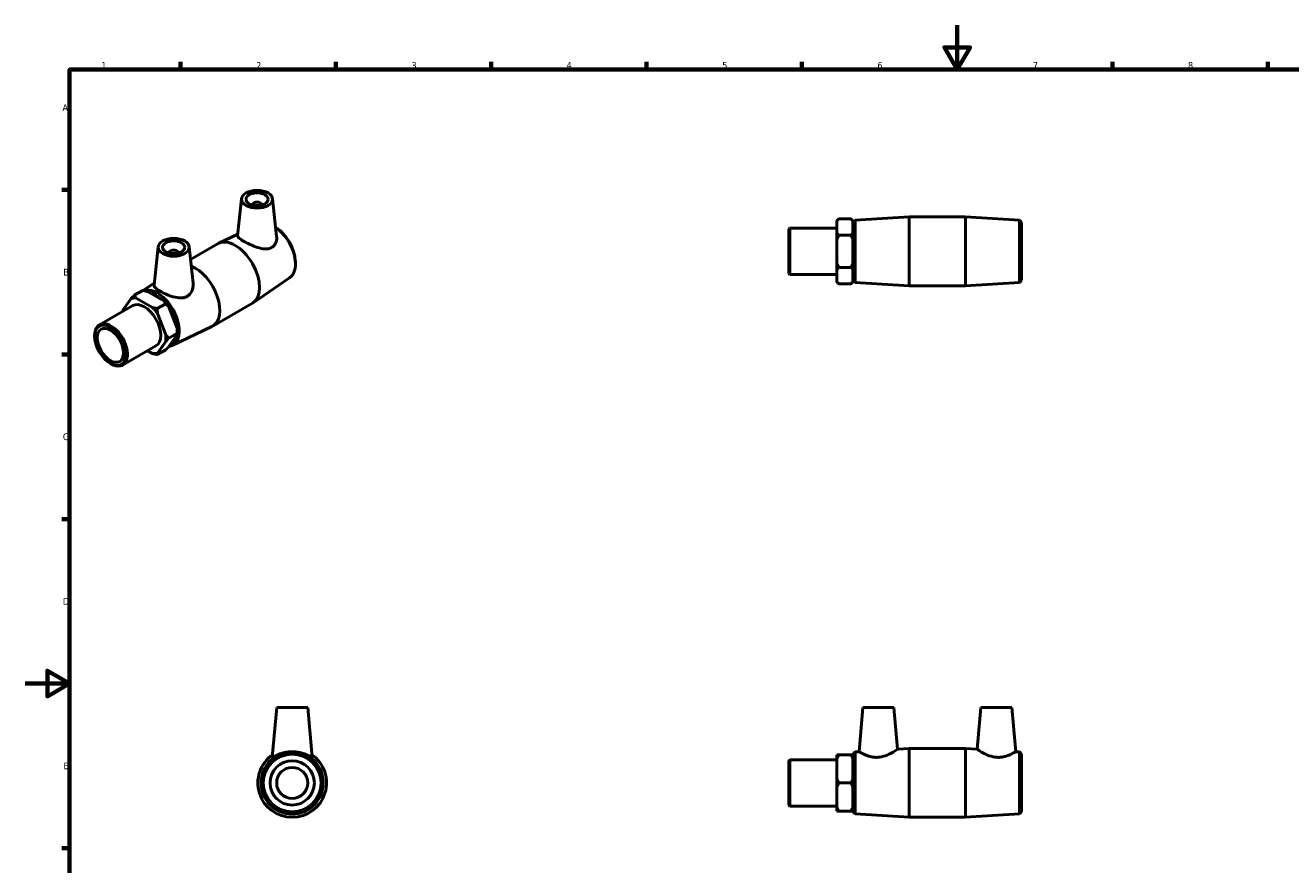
# Model space of a CAD drawing. Header units: millimetres. Extents: x 0 to 895, y -151 to 594.
# Tile 2 of 3: x 0 to 571, y 215 to 594. Entities that reach past the tile are written whole.
import ezdxf

# ---------------------------------------------------------------- set-up
doc = ezdxf.new("R2010")
doc.units = ezdxf.units.MM
doc.layers.add('Border (ANSI)', color=7, linetype='Continuous', lineweight=70)
doc.layers.add('Visible (ANSI)', color=7, linetype='Continuous', lineweight=50)
doc.styles.add('Note Text (ANSI)', font='tahoma.ttf')

# ---------------------------------------------------------------- blocks, each defined once
blk = doc.blocks.new('Borders Default Border')
at = {"layer": 'Border (ANSI)'}
for p, q in [((70.08, 574), (70.08, 577.45)), ((140.17, 574), (140.17, 577.45)), ((210.25, 574), (210.25, 577.45)), ((280.33, 574), (280.33, 577.45)), ((350.42, 574), (350.42, 577.45)), ((490.58, 574), (490.58, 577.45)), ((560.67, 574), (560.67, 577.45)), ((20, 519.75), (16.55, 519.75)), ((20, 445.5), (16.55, 445.5)), ((20, 371.25), (16.55, 371.25)), ((20, 222.75), (16.55, 222.75))]:
    blk.add_line(p, q, dxfattribs=at)
at = {"layer": 'Border (ANSI)', "flags": 128}
for points in [[(420.5, 594), (420.5, 574), (414.73, 584), (426.27, 584), (420.5, 574)], [(20, 20), (20, 574), (821, 574), (821, 20), (20, 20)], [(0, 297), (20, 297), (10, 302.77), (10, 291.23), (20, 297)]]:
    blk.add_lwpolyline(points, dxfattribs=at)
at = {"layer": 'Border (ANSI)', "color": 230, "true_color": 0xff0080, "char_height": 3.05, "attachment_point": 7, "style": 'Note Text (ANSI)'}
for s, insert in [('1', (34.35, 574.4)), ('2', (104.2, 574.4)), ('3', (174.26, 574.34)), ('4', (244.23, 574.4)), ('5', (314.48, 574.34)), ('6', (384.49, 574.34)), ('7', (454.6, 574.4)), ('8', (524.63, 574.33)), ('A', (16.78, 555.35)), ('B', (17.15, 481.1)), ('C', (16.95, 406.8)), ('D', (16.96, 332.6)), ('E', (17.21, 258.35))]:
    blk.add_mtext(s, dxfattribs=dict(at, insert=insert))

msp = doc.modelspace()

# ---------------------------------------------------------------- linework, layer by layer
at = {"layer": 'Visible (ANSI)'}
for p, q in [((97.591, 515.78), (95.799, 499.066)), ((111.565, 515.78), (113.4, 498.663)), ((102.578, 512.892), (102.578, 513.079)), ((106.578, 512.892), (106.578, 513.079)), ((113.277, 502.628), (112.952, 502.841)), ((344.531, 502.083), (344.95, 502.502)), ((344.95, 502.502), (344.95, 481.547)), ((344.95, 502.502), (366.181, 502.502)), ((366.181, 505.763), (367.111, 506.693)), ((366.181, 505.642), (366.181, 505.763)), ((366.181, 500.41), (366.181, 505.642)), ((367.111, 506.693), (372.501, 506.693)), ((373.431, 505.763), (372.501, 506.693)), ((373.431, 505.763), (373.431, 505.642)), ((373.431, 505.642), (373.431, 500.41)), ((373.531, 505.044), (374.459, 506.031)), ((373.531, 479.004), (373.531, 505.044)), ((374.459, 506.031), (398.865, 507.524)), ((374.459, 506.031), (374.459, 478.017)), ((398.865, 476.524), (398.865, 507.524)), ((398.865, 507.524), (424.198, 507.524)), ((424.198, 476.524), (424.198, 507.524)), ((448.603, 506.031), (424.198, 507.524)), ((448.603, 478.017), (448.603, 506.031)), ((449.531, 505.044), (448.603, 506.031)), ((449.531, 505.044), (449.531, 479.004)), ((95.875, 499.774), (87.335, 495.674)), ((344.531, 481.966), (344.531, 502.083)), ((366.181, 497.256), (366.181, 500.41)), ((366.181, 486.792), (366.181, 497.256)), ((367.111, 499.358), (372.501, 499.358)), ((373.431, 502.024), (373.531, 502.024)), ((373.431, 500.41), (373.431, 497.256)), ((373.431, 497.256), (373.431, 486.792)), ((59.973, 494.117), (58.109, 476.728)), ((64.96, 491.416), (64.96, 491.23)), ((68.96, 491.416), (68.96, 491.23)), ((73.947, 494.117), (75.703, 477.735)), ((74.566, 488.338), (86.991, 495.493)), ((121.826, 487.783), (121.866, 487.057)), ((366.181, 483.639), (366.181, 486.792)), ((373.431, 486.792), (373.431, 483.639)), ((119.27, 480.047), (102.79, 468.835)), ((344.531, 481.966), (344.95, 481.547)), ((344.95, 481.547), (366.181, 481.547)), ((366.181, 478.407), (366.181, 483.639)), ((372.501, 484.69), (367.111, 484.69)), ((373.431, 483.639), (373.431, 478.407)), ((373.431, 482.024), (373.531, 482.024)), ((52.985, 474.382), (49.173, 472.188)), ((53.14, 474.352), (58.225, 477.812)), ((55.129, 473.905), (62.528, 469.644)), ((366.181, 478.286), (366.181, 478.407)), ((366.181, 478.286), (367.111, 477.356)), ((372.501, 477.356), (367.111, 477.356)), ((373.431, 478.286), (372.501, 477.356)), ((373.431, 478.407), (373.431, 478.286)), ((373.531, 479.004), (374.459, 478.017)), ((374.459, 478.017), (398.865, 476.524)), ((398.865, 476.524), (424.198, 476.524)), ((448.603, 478.017), (424.198, 476.524)), ((449.531, 479.004), (448.603, 478.017)), ((47.772, 470.748), (44.073, 465.47)), ((57.401, 466.692), (50.002, 470.953)), ((63.357, 468.409), (59.546, 466.215)), ((84.547, 458.313), (102.461, 468.629)), ((33.461, 458.871), (48.473, 467.517)), ((63.331, 454.38), (59.631, 463.919)), ((64.758, 466.872), (68.457, 457.333)), ((66.235, 449.506), (84.204, 458.132)), ((31.281, 453.717), (31.281, 454.058)), ((59.631, 446.125), (63.331, 451.403)), ((64.732, 452.843), (68.543, 455.037)), ((68.457, 454.356), (64.758, 449.078)), ((68.543, 455.795), (68.543, 455.037)), ((43.918, 440.712), (58.93, 449.357)), ((55.182, 447.199), (57.401, 445.921)), ((59.546, 445.444), (63.357, 447.638)), ((38.365, 441.414), (38.661, 441.242)), ((113.417, 286.177), (111.456, 263.764)), ((127.417, 286.177), (113.417, 286.177)), ((127.417, 286.177), (129.378, 263.764)), ((377.931, 286.177), (376.191, 266.29)), ((377.931, 286.177), (391.931, 286.177)), ((391.931, 286.177), (393.578, 267.354)), ((431.131, 286.177), (429.484, 267.354)), ((445.131, 286.177), (431.131, 286.177)), ((445.131, 286.177), (446.871, 266.29)), ((344.531, 262.236), (344.95, 262.655)), ((344.95, 262.655), (344.95, 241.7)), ((344.95, 262.655), (366.181, 262.655)), ((366.181, 263.06), (366.181, 264.881)), ((366.181, 253.998), (366.181, 263.06)), ((372.501, 264.881), (367.111, 264.881)), ((373.431, 264.881), (373.431, 263.06)), ((373.431, 263.06), (373.431, 253.998)), ((373.531, 265.197), (374.459, 266.184)), ((373.531, 239.157), (373.531, 265.197)), ((374.459, 266.184), (376.191, 266.29)), ((374.459, 266.184), (374.459, 238.171)), ((393.578, 267.354), (398.865, 267.677)), ((398.865, 236.677), (398.865, 267.677)), ((398.865, 267.677), (424.198, 267.677)), ((424.198, 236.677), (424.198, 267.677)), ((429.484, 267.354), (424.198, 267.677)), ((448.603, 266.184), (446.871, 266.29)), ((448.603, 238.171), (448.603, 266.184)), ((449.531, 265.197), (448.603, 266.184)), ((449.531, 265.197), (449.531, 239.157)), ((344.531, 242.119), (344.531, 262.236)), ((373.431, 262.177), (373.531, 262.177)), ((366.181, 250.357), (366.181, 253.998)), ((367.111, 252.177), (372.501, 252.177)), ((373.431, 253.998), (373.431, 250.357)), ((366.181, 241.295), (366.181, 250.357)), ((373.431, 250.357), (373.431, 241.295)), ((344.531, 242.119), (344.95, 241.7)), ((344.95, 241.7), (366.181, 241.7)), ((366.181, 239.474), (366.181, 241.295)), ((373.431, 242.177), (373.531, 242.177)), ((373.431, 241.295), (373.431, 239.474)), ((367.111, 239.474), (372.501, 239.474)), ((373.531, 239.157), (374.459, 238.171)), ((374.459, 238.171), (398.865, 236.677)), ((398.865, 236.677), (424.198, 236.677)), ((448.603, 238.171), (424.198, 236.677)), ((449.531, 239.157), (448.603, 238.171))]:
    msp.add_line(p, q, dxfattribs=at)
for radius in [14.007, 13.02, 10, 7]:
    msp.add_circle((120.417, 252.177), radius, dxfattribs=at)
msp.add_arc((120.417, 252.177), 15.5, 124.87201, 55.12799, dxfattribs=at)
for centre, major_axis, ratio in [((104.578, 515.531), (7, 0), 0.5758617), ((104.578, 515.531), (5, 0), 0.5758617), ((66.96, 493.868), (7, 0), 0.5758617), ((66.96, 493.868), (5, 0), 0.5758617), ((38.393, 449.621), (5.019, -8.716), 0.5780931), ((38.393, 449.621), (4.183, -7.264), 0.5780931)]:
    msp.add_ellipse(centre, major_axis=major_axis, ratio=ratio, dxfattribs=at)
for centre, major_axis, ratio, start_param, end_param in [((104.578, 513.079), (-2, 0), 0.5758617, 2.9729035, 6.4518745), ((111.983, 491.999), (6.99, -12.138), 0.5780931, 0.0433609, 2.2600538), ((112.639, 492.377), (-6.497, 11.283), 0.5780931, 3.9944224, 5.4303555), ((94.726, 482.061), (-7.735, 13.432), 0.5780931, 3.1415927, 6.2831853), ((66.96, 491.416), (-2, 0), 0.5758617, 2.9729035, 6.4518745), ((76.812, 471.745), (7.735, -13.432), 0.5780931, 6.2398244, 8.8177153), ((59.555, 461.808), (6.99, -12.138), 0.5780931, 6.0514648, 9.3173976), ((53.702, 458.437), (-6.856, 11.906), 0.5780931, 5.8904037, 6.1562356), ((53.702, 458.437), (-5.229, 9.08), 0.5780931, 3.1415927, 6.2831853), ((58.899, 461.43), (6.497, -11.283), 0.5780931, 2.1045643, 2.6116921), ((58.828, 461.389), (-6.856, 11.906), 0.5780931, 4.8432061, 5.109038), ((53.702, 458.437), (-6.856, 11.906), 0.5780931, 0.6544159, 0.7034148), ((53.702, 458.437), (6.856, -11.906), 0.5780931, 1.7016135, 1.9674454), ((58.899, 461.43), (6.497, -11.283), 0.5780931, 1.0463356, 1.5755257), ((38.689, 449.792), (5.229, -9.08), 0.5780931, 5.4958534, 10.2121098), ((58.828, 461.389), (-6.856, 11.906), 0.5780931, 3.9289245, 4.0618405), ((53.702, 458.437), (6.856, -11.906), 0.5780931, 0.6544159, 0.9202478), ((58.899, 461.43), (6.497, -11.283), 0.5780931, 0.0301761, 0.4972901), ((53.702, 458.437), (6.856, -11.906), 0.5780931, 5.8904037, 6.1562356)]:
    msp.add_ellipse(centre, major_axis=major_axis, ratio=ratio, start_param=start_param, end_param=end_param, dxfattribs=at)
for points, weights in [([(366.181, 505.642), (366.568, 506.15), (367.111, 506.693)], [1, 1.00274992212, 1]), ([(372.501, 506.693), (373.044, 506.15), (373.431, 505.642)], [1, 1.00274992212, 1]), ([(367.111, 499.358), (366.568, 499.901), (366.181, 500.41)], [1, 1.00274992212, 1]), ([(366.181, 497.256), (366.568, 498.273), (367.111, 499.358)], [1, 1.00274992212, 1]), ([(373.431, 500.41), (373.044, 499.901), (372.501, 499.358)], [1, 1.00274992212, 1]), ([(372.501, 499.358), (373.044, 498.273), (373.431, 497.256)], [1, 1.00274992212, 1]), ([(367.111, 484.69), (366.568, 485.776), (366.181, 486.792)], [1, 1.00274992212, 1]), ([(373.431, 486.792), (373.044, 485.776), (372.501, 484.69)], [1, 1.00274992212, 1]), ([(366.181, 483.639), (366.568, 484.147), (367.111, 484.69)], [1, 1.00274992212, 1]), ([(372.501, 484.69), (373.044, 484.147), (373.431, 483.639)], [1, 1.00274992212, 1]), ([(52.985, 474.382), (54.136, 474.161), (55.129, 473.905)], [1, 1.00274992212, 1]), ([(367.111, 477.356), (366.568, 477.899), (366.181, 478.407)], [1, 1.00274992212, 1]), ([(373.431, 478.407), (373.044, 477.899), (372.501, 477.356)], [1, 1.00274992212, 1]), ([(49.173, 472.188), (48.406, 471.419), (47.772, 470.748)], [1, 1.00274992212, 1]), ([(50.002, 470.953), (49.557, 471.525), (49.173, 472.188)], [1, 1.00274992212, 1]), ([(62.528, 469.644), (62.973, 469.073), (63.357, 468.409)], [1, 1.00274992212, 1]), ([(63.357, 468.409), (64.124, 467.641), (64.758, 466.872)], [1, 1.00274992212, 1]), ([(44.073, 465.47), (44.006, 465.194), (43.991, 464.936)], [1, 1.00213715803, 1.00095244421]), ([(59.546, 466.215), (58.394, 466.436), (57.401, 466.692)], [1, 1.00274992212, 1]), ([(59.631, 463.919), (59.546, 465.004), (59.546, 466.215)], [1, 1.00274992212, 1]), ([(68.457, 457.333), (68.543, 456.248), (68.543, 455.037)], [1, 1.00274992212, 1]), ([(64.732, 452.843), (63.964, 453.611), (63.331, 454.38)], [1, 1.00274992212, 1]), ([(63.331, 451.403), (63.964, 452.074), (64.732, 452.843)], [1, 1.00274992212, 1]), ([(68.543, 455.037), (68.543, 454.711), (68.457, 454.356)], [1, 1.00274992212, 1]), ([(57.401, 445.921), (58.394, 445.665), (59.546, 445.444)], [1, 1.00274992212, 1]), ([(59.546, 445.444), (59.546, 445.77), (59.631, 446.125)], [1, 1.00274992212, 1]), ([(64.758, 449.078), (64.124, 448.407), (63.357, 447.638)], [1, 1.00274992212, 1]), ([(367.111, 264.881), (366.568, 264.881), (366.181, 264.881)], [1, 1.00274992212, 1]), ([(366.181, 263.06), (366.568, 263.941), (367.111, 264.881)], [1, 1.00274992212, 1]), ([(373.431, 264.881), (373.044, 264.881), (372.501, 264.881)], [1, 1.00274992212, 1]), ([(372.501, 264.881), (373.044, 263.941), (373.431, 263.06)], [1, 1.00274992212, 1]), ([(367.111, 252.177), (366.568, 253.118), (366.181, 253.998)], [1, 1.00274992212, 1]), ([(366.181, 250.357), (366.568, 251.237), (367.111, 252.177)], [1, 1.00274992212, 1]), ([(373.431, 253.998), (373.044, 253.118), (372.501, 252.177)], [1, 1.00274992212, 1]), ([(372.501, 252.177), (373.044, 251.237), (373.431, 250.357)], [1, 1.00274992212, 1]), ([(367.111, 239.474), (366.568, 240.414), (366.181, 241.295)], [1, 1.00274992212, 1]), ([(373.431, 241.295), (373.044, 240.414), (372.501, 239.474)], [1, 1.00274992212, 1]), ([(366.181, 239.474), (366.568, 239.474), (367.111, 239.474)], [1, 1.00274992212, 1]), ([(372.501, 239.474), (373.044, 239.474), (373.431, 239.474)], [1, 1.00274992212, 1])]:
    msp.add_rational_spline(points, weights, degree=2, dxfattribs=at)
for points, knots in [([(111.175, 493.693), (110.353, 493.231), (109.32, 493.05), (107.091, 493.167), (105.891, 493.45), (103.678, 494.155), (102.505, 494.621), (100.309, 495.62), (99.284, 496.149), (97.644, 497.093), (96.95, 497.554), (96.034, 498.348), (95.81, 498.685), (95.795, 499.004), (95.796, 499.035), (95.8, 499.066)], [0, 0, 0, 0, 0.3626066, 0.3626066, 0.7252133, 0.7252133, 1.0730551, 1.0730551, 1.4208969, 1.4208969, 1.7687387, 1.7687387, 2.1165805, 2.1165805, 2.1547552, 2.1547552, 2.1547552, 2.1547552]), ([(113.4, 498.663), (113.413, 498.542), (113.422, 498.421), (113.469, 497.423), (113.313, 496.466), (112.737, 495.222), (112.489, 494.839), (111.897, 494.18), (111.552, 493.905), (111.175, 493.693)], [4.79471878, 4.79471878, 4.79471878, 4.79471878, 4.84033627, 4.84033627, 5.17363028, 5.17363028, 5.34027728, 5.34027728, 5.50692428, 5.50692428, 5.50692428, 5.50692428]), ([(73.028, 471.726), (72.622, 471.487), (72.167, 471.302), (71.192, 471.058), (70.671, 470.998), (69.06, 470.982), (67.916, 471.191), (65.795, 471.771), (64.66, 472.187), (62.545, 473.102), (61.565, 473.599), (59.995, 474.503), (59.317, 474.961), (58.396, 475.794), (58.151, 476.172), (58.102, 476.586), (58.102, 476.656), (58.11, 476.727)], [0, 0, 0, 0, 0.166647, 0.166647, 0.333294, 0.333294, 0.666588, 0.666588, 0.9995766, 0.9995766, 1.3325652, 1.3325652, 1.6655539, 1.6655539, 1.9985425, 1.9985425, 2.0658245, 2.0658245, 2.0658245, 2.0658245]), ([(75.702, 477.735), (75.726, 477.522), (75.739, 477.309), (75.756, 476.097), (75.546, 475.001), (74.626, 473.071), (73.913, 472.246), (73.028, 471.726)], [4.70554536, 4.70554536, 4.70554536, 4.70554536, 4.781711, 4.781711, 5.14431764, 5.14431764, 5.50692428, 5.50692428, 5.50692428, 5.50692428]), ([(129.377, 263.765), (129.378, 263.754), (129.377, 263.746), (129.351, 263.713), (129.274, 263.73), (129.003, 263.848), (128.809, 263.95), (128.078, 264.336), (127.38, 264.701), (125.821, 265.353), (124.846, 265.69), (122.699, 266.161), (121.527, 266.29), (119.307, 266.29), (118.134, 266.161), (115.987, 265.69), (115.012, 265.353), (113.454, 264.701), (112.756, 264.336), (112.024, 263.95), (111.83, 263.848), (111.559, 263.73), (111.482, 263.713), (111.461, 263.74)], [2.8044573, 2.8044573, 2.8044573, 2.8044573, 2.8417938, 2.8417938, 3.0084408, 3.0084408, 3.1750878, 3.1750878, 3.5083818, 3.5083818, 3.8413704, 3.8413704, 4.174359, 4.174359, 4.5073477, 4.5073477, 4.8403363, 4.8403363, 5.1736303, 5.1736303, 5.3402773, 5.3402773, 5.5069243, 5.5069243, 5.5069243, 5.5069243]), ([(384.558, 263.74), (384.003, 263.713), (383.438, 263.73), (382.33, 263.848), (381.786, 263.95), (380.239, 264.336), (379.32, 264.701), (377.878, 265.353), (377.249, 265.69), (376.405, 266.161), (376.191, 266.29), (376.191, 266.29)], [0, 0, 0, 0, 0.166647, 0.166647, 0.333294, 0.333294, 0.666588, 0.666588, 0.9995766, 0.9995766, 1.3325652, 1.3325652, 1.3325652, 1.3325652]), ([(393.578, 267.354), (393.578, 267.354), (393.344, 267.196), (392.438, 266.619), (391.768, 266.206), (390.222, 265.364), (389.225, 264.87), (386.999, 264.079), (385.764, 263.798), (384.558, 263.74)], [4.0860274, 4.0860274, 4.0860274, 4.0860274, 4.4338692, 4.4338692, 4.781711, 4.781711, 5.1443176, 5.1443176, 5.5069243, 5.5069243, 5.5069243, 5.5069243]), ([(438.505, 263.74), (437.298, 263.798), (436.064, 264.079), (433.837, 264.87), (432.84, 265.364), (431.295, 266.206), (430.624, 266.619), (429.718, 267.196), (429.484, 267.354), (429.484, 267.354)], [0, 0, 0, 0, 0.3626066, 0.3626066, 0.7252133, 0.7252133, 1.0730551, 1.0730551, 1.4208969, 1.4208969, 1.4208969, 1.4208969]), ([(446.871, 266.29), (446.871, 266.29), (446.658, 266.161), (445.814, 265.69), (445.184, 265.353), (443.742, 264.701), (442.823, 264.336), (441.276, 263.95), (440.733, 263.848), (439.624, 263.73), (439.059, 263.713), (438.505, 263.74)], [4.174359, 4.174359, 4.174359, 4.174359, 4.5073477, 4.5073477, 4.8403363, 4.8403363, 5.1736303, 5.1736303, 5.3402773, 5.3402773, 5.5069243, 5.5069243, 5.5069243, 5.5069243])]:
    msp.add_open_spline(points, degree=3, knots=knots, dxfattribs=at)
msp.add_open_spline([(111.461, 263.74), (111.457, 263.746), (111.455, 263.754), (111.456, 263.765)], degree=3, dxfattribs=at)

# ---------------------------------------------------------------- block references
msp.add_blockref('Borders Default Border', (0, 0))

doc.saveas('drawing.dxf')
